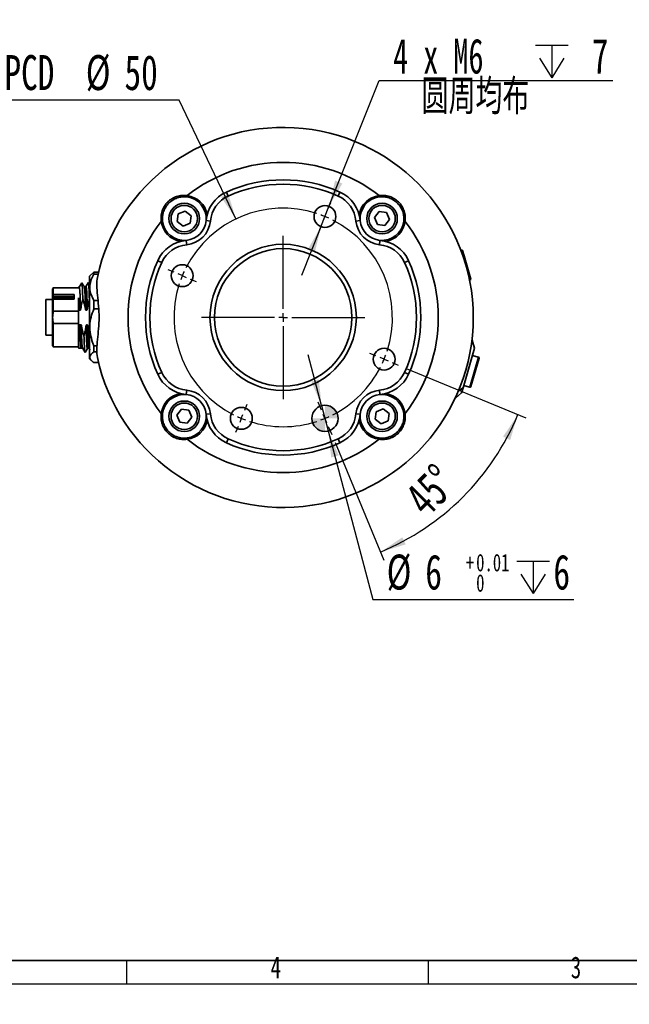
# Model space of a CAD drawing. Header units: millimetres. Extents: x 0 to 297, y 0 to 209.
# Tile 33 of 39: x 147 to 217, y 0 to 113. Entities that reach past the tile are written whole.
import ezdxf

# ---------------------------------------------------------------- set-up
doc = ezdxf.new("R2010")
doc.units = ezdxf.units.MM
doc.layers.add('图层0', color=7, linetype='Continuous')
doc.layers.add('细实线', color=7, linetype='Continuous')
doc.layers.add('粗实线', color=7, linetype='Continuous', lineweight=50)
doc.styles.add('SLDTEXTSTYLE1', font='TXT', dxfattribs={"width": 0.7, "bigfont": 'bigfont'})
doc.styles.add('SLDTEXTSTYLE2', font='TXT', dxfattribs={"width": 0.7})
doc.styles.add('SLDTEXTSTYLE3', font='TXT', dxfattribs={"width": 0.633333})
doc.dimstyles.new('SLDDIMSTYLE10', dxfattribs={"dimtxt": 4, "dimasz": 3, "dimexe": 0, "dimexo": 0.0625, "dimgap": 1, "dimtad": 0, "dimtih": 1, "dimtoh": 1, "dimlfac": 2, "dimrnd": 1e-09, "dimzin": 12, "dimdsep": 46, "dimtxsty": 'SLDTEXTSTYLE2', "dimsah": 1, "dimcen": 0, "dimadec": 0, "dimazin": 3, "dimtol": 1, "dimtp": 0.01, "dimtfac": 1, "dimtmove": 0, "dimatfit": 3, "dimfxl": 0, "dimfrac": 2, "dimtolj": 1, "dimarcsym": 0})
doc.dimstyles.new('SLDDIMSTYLE11', dxfattribs={"dimtxt": 4, "dimasz": 3, "dimexe": 0, "dimexo": 0.0625, "dimgap": 1, "dimtad": 0, "dimtih": 1, "dimtoh": 1, "dimlfac": 2, "dimrnd": 1e-09, "dimzin": 12, "dimdsep": 46, "dimtxsty": 'SLDTEXTSTYLE2', "dimsah": 1, "dimcen": 0, "dimadec": 0, "dimazin": 3, "dimtfac": 1, "dimtmove": 0, "dimatfit": 3, "dimfxl": 0, "dimfrac": 2, "dimtolj": 1, "dimtzin": 12, "dimarcsym": 0})
doc.dimstyles.new('SLDDIMSTYLE12', dxfattribs={"dimtxt": 4, "dimasz": 3, "dimexe": 0, "dimexo": 0.0625, "dimgap": 1, "dimtad": 2, "dimdec": 4, "dimlfac": 2, "dimzin": 12, "dimdsep": 46, "dimtxsty": 'SLDTEXTSTYLE2', "dimsah": 1, "dimcen": 0.09, "dimadec": 1, "dimazin": 3, "dimtfac": 1, "dimtdec": 1, "dimtofl": 0, "dimtmove": 0, "dimatfit": 3, "dimfxl": 0, "dimfrac": 2, "dimtolj": 1, "dimtzin": 12, "dimarcsym": 0})
doc.dimstyles.new('SLDDIMSTYLE5', dxfattribs={"dimtxt": 3, "dimasz": 3, "dimexe": 0, "dimexo": 0.0625, "dimgap": 0.75, "dimtad": 0, "dimtih": 1, "dimtoh": 1, "dimlfac": 3, "dimrnd": 1e-09, "dimzin": 12, "dimdsep": 46, "dimtxsty": 'SLDTEXTSTYLE2', "dimblk1": 'NONE', "dimblk2": 'NONE', "dimsah": 1, "dimcen": 0, "dimadec": 0, "dimazin": 3, "dimtfac": 1, "dimtmove": 0, "dimatfit": 3, "dimldrblk": 'NONE', "dimfxl": 0, "dimfrac": 2, "dimtolj": 1, "dimtzin": 12, "dimarcsym": 0})
doc.dimstyles.new('SLDDIMSTYLE6', dxfattribs={"dimtxt": 3, "dimasz": 3, "dimexe": 0, "dimexo": 0.0625, "dimgap": 0.75, "dimtad": 0, "dimtih": 1, "dimtoh": 1, "dimlfac": 3, "dimrnd": 1e-09, "dimzin": 12, "dimdsep": 46, "dimtxsty": 'SLDTEXTSTYLE2', "dimblk1": 'NONE', "dimblk2": 'NONE', "dimsah": 1, "dimcen": 0, "dimadec": 0, "dimazin": 3, "dimtol": 1, "dimtp": 0.03, "dimtfac": 1, "dimtmove": 0, "dimatfit": 3, "dimldrblk": 'NONE', "dimfxl": 0, "dimfrac": 2, "dimtolj": 1, "dimarcsym": 0})
doc.dimstyles.new('SLDDIMSTYLE7', dxfattribs={"dimtxt": 3, "dimasz": 3, "dimexe": 0, "dimexo": 0.0625, "dimgap": 0.75, "dimtad": 0, "dimtih": 1, "dimtoh": 1, "dimlfac": 3, "dimrnd": 1e-09, "dimzin": 12, "dimdsep": 46, "dimtxsty": 'SLDTEXTSTYLE2', "dimblk1": 'NONE', "dimblk2": 'NONE', "dimsah": 1, "dimcen": 0, "dimadec": 0, "dimazin": 3, "dimtfac": 1, "dimtmove": 0, "dimatfit": 3, "dimldrblk": 'NONE', "dimfxl": 0, "dimfrac": 2, "dimtolj": 1, "dimtzin": 12, "dimarcsym": 0})
doc.dimstyles.new('SLDDIMSTYLE9', dxfattribs={"dimtxt": 4, "dimasz": 3, "dimexe": 0, "dimexo": 0.0625, "dimgap": 1, "dimtad": 0, "dimtih": 1, "dimtoh": 1, "dimlfac": 2, "dimrnd": 1e-09, "dimzin": 12, "dimdsep": 46, "dimtxsty": 'SLDTEXTSTYLE2', "dimblk1": 'NONE', "dimblk2": 'NONE', "dimsah": 1, "dimcen": 0, "dimadec": 0, "dimazin": 3, "dimtfac": 1, "dimtmove": 0, "dimatfit": 3, "dimldrblk": 'NONE', "dimfxl": 0, "dimfrac": 2, "dimtolj": 1, "dimtzin": 12, "dimarcsym": 0})

# ---------------------------------------------------------------- blocks, each defined once
blk = doc.blocks.new('_D_20')
at = {"layer": '图层0'}
blk.add_line((205.15, 125.95), (189.77, 125.95), dxfattribs=at)
at = {"layer": '图层0', "char_height": 3, "attachment_point": 1, "style": 'SLDTEXTSTYLE2'}
for s, insert in [('PCD', (189.77, 129.81)), ('%%c', (195.01, 129.81)), ('126', (198.33, 129.81))]:
    blk.add_mtext(s, dxfattribs=dict(at, insert=insert))
blk = doc.blocks.new('_None')
blk = doc.blocks.new('SW_SYMBOL_HOLE_DEPTH')
at = {"layer": '图层0', "color": 0}
for p, q in [((0, 875), (800, 875)), ((400, 875), (400, 75)), ((100, 555), (400, 75)), ((700, 555), (400, 75))]:
    blk.add_line(p, q, dxfattribs=at)
blk = doc.blocks.new('_D_21')
at = {"layer": '图层0'}
blk.add_line((193.84, 158.73), (174.74, 158.73), dxfattribs=at)
at = {"layer": '图层0', "xscale": 0.003490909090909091, "yscale": 0.003490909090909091, "zscale": 0.003490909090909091}
blk.add_blockref('SW_SYMBOL_HOLE_DEPTH', (187.36, 158.97), dxfattribs=at)
at = {"layer": '图层0', "attachment_point": 1, "style": 'SLDTEXTSTYLE2'}
for s, insert, char_height in [('+', (181.54, 163.8), 2), ('0.03', (182.71, 163.8), 2), ('%%c', (174.74, 162.59), 3), ('4', (178.05, 162.59), 3), ('6', (190.51, 162.59), 3), ('0', (182.71, 161.47), 2)]:
    blk.add_mtext(s, dxfattribs=dict(at, insert=insert, char_height=char_height))
blk = doc.blocks.new('_D_22')
at = {"layer": '图层0'}
blk.add_line((239.53, 134.35), (260.15, 134.35), dxfattribs=at)
at = {"layer": '图层0', "char_height": 3, "attachment_point": 1}
for s, insert, style in [('贯穿', (253.16, 137.22), 'SLDTEXTSTYLE1'), ('4-', (241.12, 137.22), 'SLDTEXTSTYLE2'), ('%%c', (244.61, 137.22), 'SLDTEXTSTYLE2'), ('6.6', (247.93, 137.22), 'SLDTEXTSTYLE2'), ('圆周均布', (243.65, 133.73), 'SLDTEXTSTYLE1')]:
    blk.add_mtext(s, dxfattribs=dict(at, insert=insert, style=style))
blk = doc.blocks.new('_D_24')
at = {"layer": '图层0'}
blk.add_line((165.25, 103.47), (145.27, 103.47), dxfattribs=at)
at = {"layer": '图层0', "char_height": 4, "attachment_point": 1, "style": 'SLDTEXTSTYLE2'}
for s, insert in [('PCD', (145.27, 108.63)), ('%%c', (154.58, 108.63)), ('50', (159.01, 108.63))]:
    blk.add_mtext(s, dxfattribs=dict(at, insert=insert))
blk = doc.blocks.new('_D_25')
at = {"layer": '图层0'}
for p, q in [((181.57, 68.51), (180.04, 74.31)), ((181.57, 68.51), (182.33, 65.61)), ((182.33, 65.61), (187.42, 46.32)), ((187.42, 46.32), (210.42, 46.32))]:
    blk.add_line(p, q, dxfattribs=at)
for points in [[(181.57, 68.51), (181.24, 71.52), (180.37, 71.29)], [(182.33, 65.61), (182.66, 62.59), (183.53, 62.82)]]:
    blk.add_solid(points, dxfattribs=at)
at = {"layer": '图层0', "xscale": 0.004654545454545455, "yscale": 0.004654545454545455, "zscale": 0.004654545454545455}
blk.add_blockref('SW_SYMBOL_HOLE_DEPTH', (203.9, 46.65), dxfattribs=at)
at = {"layer": '图层0', "attachment_point": 1, "style": 'SLDTEXTSTYLE2'}
for s, insert, char_height in [('%%c', (189.01, 51.47), 4), ('6', (193.43, 51.47), 4), ('+', (198.08, 51.55), 2), ('0.01', (199.25, 51.55), 2), ('6', (208.09, 51.47), 4), ('0', (199.25, 49.22), 2)]:
    blk.add_mtext(s, dxfattribs=dict(at, insert=insert, char_height=char_height))
blk = doc.blocks.new('_D_26')
at = {"layer": '图层0'}
for p, q in [((182.41, 91.31), (188.16, 105.71)), ((188.16, 105.71), (214.89, 105.71)), ((181.49, 88.99), (182.41, 91.31)), ((181.49, 88.99), (179.26, 83.42))]:
    blk.add_line(p, q, dxfattribs=at)
for points in [[(182.41, 91.31), (183.94, 93.93), (183.11, 94.27)], [(181.49, 88.99), (179.96, 86.37), (180.79, 86.04)]]:
    blk.add_solid(points, dxfattribs=at)
at = {"layer": '图层0', "xscale": 0.004654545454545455, "yscale": 0.004654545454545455, "zscale": 0.004654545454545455}
blk.add_blockref('SW_SYMBOL_HOLE_DEPTH', (206.04, 105.69), dxfattribs=at)
at = {"layer": '图层0', "char_height": 4, "attachment_point": 1}
for s, insert, style in [('4 x M6', (189.75, 110.52), 'SLDTEXTSTYLE3'), ('7', (212.48, 110.52), 'SLDTEXTSTYLE2'), ('圆周均布', (193.01, 105.87), 'SLDTEXTSTYLE1')]:
    blk.add_mtext(s, dxfattribs=dict(at, insert=insert, style=style))
blk = doc.blocks.new('_D_27')
at = {"layer": '图层0'}
for p, q in [((191.25, 72.77), (204.95, 67.1)), ((183.1, 64.28), (188.67, 50.82))]:
    blk.add_line(p, q, dxfattribs=at)
blk.add_arc((177.17, 78.61), 29.07, 292.5, 337.5, dxfattribs=at)
for points in [[(204.02, 67.48), (202.33, 64.97), (203.14, 64.58)], [(188.29, 51.75), (191.19, 52.63), (190.8, 53.44)]]:
    blk.add_solid(points, dxfattribs=at)
at = {"layer": '图层0', "insert": (190.78, 58.4), "char_height": 4, "attachment_point": 1, "rotation": 45, "style": 'SLDTEXTSTYLE2'}
blk.add_mtext('45°', dxfattribs=at)
blk = doc.blocks.new('SW_CENTERMARKSYMBOL_1')
at = {"layer": '图层0', "color": 0}
for p, q in [((0.38, 0.92), (0.67, 1.62)), ((0, 0), (-0.19, -0.46)), ((0, 0), (0.19, 0.46)), ((-0.38, -0.92), (-0.67, -1.62)), ((-4.78, -10.55), (-4.78, -2.21)), ((-17.26, -6.38), (-17.95, -6.1)), ((-16.33, -6.76), (-16.79, -6.57)), ((-16.33, -6.76), (-15.87, -6.96)), ((-15.41, -7.15), (-14.72, -7.43)), ((-4.78, -11.55), (-4.78, -11.05)), ((-5.78, -11.55), (-14.12, -11.55)), ((-4.78, -11.55), (-5.28, -11.55)), ((-4.78, -11.55), (-4.78, -12.05)), ((-4.78, -11.55), (-4.28, -11.55)), ((-3.78, -11.55), (4.56, -11.55)), ((-4.78, -12.55), (-4.78, -20.89)), ((5.84, -15.95), (5.15, -15.66)), ((6.76, -16.33), (6.3, -16.14)), ((6.76, -16.33), (7.23, -16.52)), ((7.69, -16.71), (8.38, -17)), ((-0.38, -22.17), (-0.77, -21.25)), ((-9.18, -22.17), (-8.9, -21.48)), ((-9.57, -23.1), (-9.76, -23.56)), ((-9.57, -23.1), (-9.38, -22.64)), ((0, -23.1), (-0.19, -22.64)), ((0, -23.1), (0.19, -23.56)), ((-9.95, -24.02), (-10.24, -24.71)), ((0.38, -24.02), (0.77, -24.94))]:
    blk.add_line(p, q, dxfattribs=at)
for start, end in [(72.0837, 152.9163), (67.5, 69.7918), (65.2082, 67.5), (342.0837, 62.9163), (155.2082, 157.5), (162.0837, 242.9163), (157.5, 159.7918), (335.2082, 337.5), (337.5, 339.7918), (297.0837, 332.9163), (245.2082, 247.5), (247.5, 249.7918), (252.0837, 287.9163), (290.2082, 292.5), (292.5, 294.7918)]:
    blk.add_arc((-4.78, -11.55), 12.5, start, end, dxfattribs=at)
blk = doc.blocks.new('SW_DOWELSYMBOL_0')
at = {"linetype": 'Continuous', "lineweight": 18}
h = blk.add_hatch(color=0, dxfattribs=at)
edge = h.paths.add_edge_path(flags=0)
edge.add_arc((0, 0), 1.5, 0, 90)
edge.add_line((0, 1.5), (0, 0))
edge.add_line((0, 0), (1.5, 0))
h = blk.add_hatch(color=0, dxfattribs=at)
edge = h.paths.add_edge_path(flags=0)
edge.add_arc((0, 0), 1.5, 180, 270)
edge.add_line((0, -1.5), (0, 0))
edge.add_line((0, 0), (-1.5, 0))
at = {"layer": '图层0', "color": 0}
blk.add_circle((0, 0), 1.5, dxfattribs=at)

msp = doc.modelspace()

# ---------------------------------------------------------------- linework, layer by layer
at = {"color": 7, "linetype": 'Continuous', "lineweight": 35}
for p, q in [((166.162301, 92.399374), (166.180955, 92.54821)), ((170.674504, 92.955497), (170.880555, 92.499928)), ((183.449647, 92.499928), (183.655698, 92.955497)), ((188.167902, 92.399374), (188.149247, 92.54821)), ((165.051421, 89.587052), (165.16412, 90.445713)), ((165.16412, 90.445713), (165.964092, 90.777444)), ((165.964092, 90.777444), (166.651365, 90.250513)), ((166.651365, 90.250513), (166.538665, 89.391851)), ((187.620149, 90.031482), (188.147079, 90.718754)), ((188.147079, 90.718754), (189.005741, 90.606055)), ((189.005741, 90.606055), (189.337471, 89.806083)), ((163.370801, 89.607874), (163.221965, 89.58922)), ((165.738693, 89.060121), (165.051421, 89.587052)), ((166.538665, 89.391851), (165.738693, 89.060121)), ((168.838247, 89.638242), (168.340438, 89.684999)), ((185.491956, 89.638242), (185.989765, 89.684999)), ((187.951879, 89.23151), (187.620149, 90.031482)), ((188.81054, 89.11881), (187.951879, 89.23151)), ((189.337471, 89.806083), (188.81054, 89.11881)), ((190.959402, 89.607874), (191.108237, 89.58922)), ((166.131933, 86.931928), (166.085176, 87.429737)), ((188.198269, 86.931928), (188.245026, 87.429737)), ((197.57405, 86.316781), (197.509115, 86.298161)), ((197.69774, 86.248219), (197.870585, 85.645437)), ((197.870585, 85.645437), (198.628016, 83.003961)), ((163.270247, 84.88962), (162.814678, 85.095671)), ((191.515525, 85.095671), (191.059956, 84.88962)), ((197.970796, 84.944348), (197.970778, 84.944343)), ((155.248925, 83.563898), (155.015101, 83.330074)), ((155.515101, 83.77677), (155.255666, 83.557157)), ((155.515101, 83.77677), (155.515101, 83.546856)), ((155.515101, 83.77677), (156.038907, 83.77677)), ((155.983947, 83.546856), (155.515101, 83.546856)), ((153.920142, 82.245858), (154.135471, 82.577122)), ((154.135471, 82.577122), (154.293477, 82.310502)), ((154.874102, 82.604052), (154.864554, 82.571788)), ((155.015101, 82.361791), (154.875979, 82.602398)), ((155.015101, 73.880074), (155.015101, 83.330074)), ((198.494519, 82.861651), (198.559454, 82.880271)), ((150.865101, 81.980074), (150.763694, 81.878666)), ((150.765101, 81.16743), (150.861748, 81.226742)), ((150.765101, 81.16743), (150.765101, 80.933995)), ((150.865101, 81.24567), (150.861748, 81.226742)), ((150.865101, 81.20408), (150.861748, 81.226742)), ((153.765101, 81.980074), (150.865101, 81.980074)), ((150.865101, 81.24567), (150.865101, 81.980074)), ((150.865101, 81.24567), (153.265101, 81.24567)), ((150.865104, 80.970646), (150.865101, 81.20408)), ((150.865101, 81.20408), (153.265101, 81.20408)), ((153.265101, 81.24567), (153.265101, 81.214137)), ((153.265101, 81.214137), (153.265101, 80.991559)), ((153.832684, 82.104878), (153.765101, 82.104878)), ((154.524861, 82.105046), (154.413504, 82.105046)), ((150.765101, 80.667574), (149.990101, 80.667574)), ((150.765095, 80.736618), (150.765101, 80.644671)), ((150.765101, 80.933995), (150.865101, 80.970645)), ((150.865101, 80.829666), (150.765101, 80.736624)), ((150.861748, 80.725182), (150.765101, 80.644671)), ((150.865101, 80.737713), (150.861748, 80.725182)), ((150.865101, 80.706949), (150.861748, 80.725182)), ((150.865101, 80.737713), (150.865101, 80.829666)), ((153.265101, 80.737713), (150.865101, 80.737713)), ((150.865101, 80.706949), (150.865101, 79.312622)), ((153.265101, 80.706949), (150.865101, 80.706949)), ((153.265101, 80.970645), (150.865108, 80.970645)), ((150.865108, 80.829666), (153.265101, 80.829666)), ((153.265101, 80.991559), (153.265101, 80.745965)), ((153.265101, 80.745965), (153.265101, 80.706949)), ((155.515101, 80.546221), (155.515101, 79.606421)), ((155.515101, 80.546221), (155.978729, 80.546221)), ((150.865101, 79.312622), (153.765101, 79.312622)), ((153.818924, 79.435736), (153.765101, 79.435736)), ((153.765101, 77.774412), (153.765101, 79.435736)), ((153.991572, 79.435736), (153.818924, 79.435736)), ((154.683782, 79.435731), (154.568924, 79.435731)), ((156.054222, 79.606421), (155.515101, 79.606421)), ((150.865101, 77.897525), (150.865101, 75.230074)), ((153.765101, 77.897525), (150.865101, 77.897525)), ((153.765101, 77.774412), (153.876129, 77.774412)), ((153.876129, 77.774412), (154.048778, 77.774412)), ((154.683916, 77.774418), (154.740983, 77.774418)), ((149.990101, 76.572488), (150.765101, 76.572488)), ((198.783176, 75.995224), (198.738588, 75.839727)), ((198.783176, 75.995224), (198.758795, 76.002215)), ((199.043297, 75.088396), (198.783176, 75.995224)), ((150.763694, 75.331481), (150.865101, 75.230074)), ((150.865101, 75.230074), (153.765101, 75.230074)), ((153.765101, 75.105101), (154.035049, 75.105101)), ((154.03503, 75.105101), (154.20414, 75.105101)), ((154.20057, 75.111275), (154.491931, 74.60739)), ((154.4936, 74.606096), (154.5031, 74.638196)), ((154.501468, 74.608711), (154.763668, 75.062168)), ((154.979453, 75.061338), (155.065875, 74.91189)), ((155.515101, 75.374525), (155.868396, 75.374525)), ((155.515101, 75.374525), (155.515101, 74.664639)), ((155.858477, 74.664639), (155.515101, 74.664639)), ((199.043297, 75.088396), (197.746126, 70.56462)), ((198.54569, 74.612676), (198.54555, 74.612717)), ((155.015101, 73.880074), (155.248925, 73.64625)), ((155.515101, 73.433378), (156.038907, 73.433378)), ((199.589278, 73.93055), (198.659002, 70.686292)), ((199.520716, 74.05424), (198.80556, 74.259307)), ((162.814678, 72.114477), (163.270247, 72.320528)), ((191.059956, 72.320528), (191.515525, 72.114477)), ((166.131933, 70.278219), (166.085176, 69.78041)), ((188.198269, 70.278219), (188.245026, 69.78041)), ((196.881279, 69.362518), (197.582419, 69.993709)), ((197.383605, 70.58793), (197.384106, 70.587786)), ((197.487603, 70.855338), (197.487783, 70.855286)), ((197.746126, 70.56462), (197.582419, 69.993709)), ((197.820157, 70.822797), (198.535312, 70.617729)), ((196.856897, 69.369509), (196.881279, 69.362518)), ((163.370801, 67.602274), (163.221965, 67.620928)), ((164.992732, 67.404065), (165.519662, 68.091337)), ((165.519662, 68.091337), (166.378324, 67.978638)), ((166.378324, 67.978638), (166.710054, 67.178666)), ((187.678838, 66.959635), (187.791537, 67.818296)), ((187.791537, 67.818296), (188.591509, 68.150027)), ((188.591509, 68.150027), (189.278782, 67.623096)), ((189.278782, 67.623096), (189.166082, 66.764434)), ((190.959402, 67.602274), (191.108237, 67.620928)), ((165.324462, 66.604093), (164.992732, 67.404065)), ((166.183123, 66.491393), (165.324462, 66.604093)), ((166.710054, 67.178666), (166.183123, 66.491393)), ((168.838247, 67.571906), (168.340438, 67.525149)), ((185.491956, 67.571906), (185.989765, 67.525149)), ((188.36611, 66.432704), (187.678838, 66.959635)), ((189.166082, 66.764434), (188.36611, 66.432704)), ((166.162301, 64.810774), (166.180955, 64.661938)), ((170.880555, 64.71022), (170.674504, 64.254651)), ((183.655698, 64.254651), (183.449647, 64.71022)), ((188.167902, 64.810774), (188.149247, 64.661938))]:
    msp.add_line(p, q, dxfattribs=at)
at = {"color": 8, "linetype": 'Continuous', "lineweight": 35}
for p, q in [((197.757138, 85.678279), (197.57405, 86.316781)), ((197.925661, 85.09057), (197.757138, 85.678279)), ((198.559454, 82.880271), (198.328213, 83.686703)), ((198.535312, 70.617729), (199.520716, 74.05424)), ((197.746126, 70.56462), (197.224273, 70.197212))]:
    msp.add_line(p, q, dxfattribs=at)
at = {"color": 7, "linetype": 'Continuous', "lineweight": 35}
for centre, radius in [((165.851393, 89.918782), 1.75), ((165.851393, 89.918782), 1.516667), ((181.948644, 90.153568), 1.25), ((188.47881, 89.918782), 1.75), ((188.47881, 89.918782), 1.516667), ((177.165101, 78.605074), 8.375), ((177.165101, 78.605074), 7.875), ((165.616607, 83.388617), 1.25), ((188.713595, 73.821531), 1.25), ((165.851393, 67.291365), 1.75), ((165.851393, 67.291365), 1.516667), ((188.47881, 67.291365), 1.75), ((188.47881, 67.291365), 1.516667), ((172.381558, 67.05658), 1.25), ((181.948644, 67.05658), 1.5)]:
    msp.add_circle(centre, radius, dxfattribs=at)
for centre, radius, start, end in [((177.165101, 78.605074), 21.75, 192.17374938, 167.82625062), ((177.165101, 78.605074), 17.75, 51.76961075, 128.23038925), ((177.165101, 78.605074), 15.75, 65.66309049, 114.33690951), ((177.165101, 78.605074), 15.25, 65.66309049, 114.33690951), ((165.851393, 89.918782), 2.5, 354.63423718, 82.85601447), ((165.851393, 89.918782), 2.65, 9.6576401, 82.85601447), ((172.32291, 89.310945), 4, 114.33690951, 174.63423718), ((172.32291, 89.310945), 3.5, 114.33690951, 174.63423718), ((182.007293, 89.310945), 3.5, 5.36576282, 65.66309049), ((182.007293, 89.310945), 4, 5.36576282, 65.66309049), ((188.47881, 89.918782), 2.65, 97.14398553, 170.3423599), ((188.47881, 89.918782), 2.5, 97.14398553, 185.36576282), ((177.165101, 78.605074), 17.75, 141.76961075, 218.23038925), ((165.851393, 89.918782), 2.65, 187.14398553, 260.3423599), ((165.851393, 89.918782), 2.5, 187.14398553, 275.36576282), ((165.851393, 89.918782), 2.5, 275.36576282, 354.63423718), ((165.851393, 89.918782), 3, 275.36576282, 354.63423718), ((188.47881, 89.918782), 3, 185.36576282, 264.63423718), ((188.47881, 89.918782), 2.5, 185.36576282, 264.63423718), ((188.47881, 89.918782), 2.5, 264.63423718, 352.85601447), ((188.47881, 89.918782), 2.65, 279.6576401, 352.85601447), ((177.165101, 78.605074), 17.75, 321.76961075, 38.23038925), ((166.45923, 83.447265), 4, 95.36576282, 155.66309049), ((166.45923, 83.447265), 3.5, 95.36576282, 155.66309049), ((187.870973, 83.447265), 3.5, 24.33690951, 84.63423718), ((187.870973, 83.447265), 4, 24.33690951, 84.63423718), ((197.601614, 86.220655), 0.1, 16, 106), ((177.165101, 78.605074), 15.75, 155.66309049, 204.33690951), ((177.165101, 78.605074), 15.25, 155.66309049, 204.33690951), ((177.165101, 78.605074), 15.25, 335.66309049, 24.33690951), ((177.165101, 78.605074), 15.75, 335.66309049, 24.33690951), ((198.53189, 82.976397), 0.1, 286, 16), ((199.493152, 73.958114), 0.1, 344, 74), ((166.45923, 73.762883), 3.5, 204.33690951, 264.63423718), ((187.870973, 73.762883), 3.5, 275.36576282, 335.66309049), ((166.45923, 73.762883), 4, 204.33690951, 264.63423718), ((187.870973, 73.762883), 4, 275.36576282, 335.66309049), ((165.851393, 67.291365), 2.65, 99.6576401, 172.85601447), ((165.851393, 67.291365), 3, 5.36576282, 84.63423718), ((188.47881, 67.291365), 3, 95.36576282, 174.63423718), ((188.47881, 67.291365), 2.65, 7.14398553, 80.3423599), ((198.562876, 70.713855), 0.1, 254, 344), ((165.851393, 67.291365), 2.5, 84.63423718, 172.85601447), ((165.851393, 67.291365), 2.5, 5.36576282, 84.63423718), ((188.47881, 67.291365), 2.5, 95.36576282, 174.63423718), ((188.47881, 67.291365), 2.5, 7.14398553, 95.36576282), ((165.851393, 67.291365), 2.5, 277.14398553, 5.36576282), ((165.851393, 67.291365), 2.65, 277.14398553, 350.3423599), ((172.32291, 67.899202), 4, 185.36576282, 245.66309049), ((172.32291, 67.899202), 3.5, 185.36576282, 245.66309049), ((182.007293, 67.899202), 3.5, 294.33690951, 354.63423718), ((182.007293, 67.899202), 4, 294.33690951, 354.63423718), ((188.47881, 67.291365), 2.65, 189.6576401, 262.85601447), ((188.47881, 67.291365), 2.5, 174.63423718, 262.85601447), ((177.165101, 78.605074), 17.75, 231.76961075, 308.23038925), ((177.165101, 78.605074), 15.75, 245.66309049, 294.33690951), ((177.165101, 78.605074), 15.25, 245.66309049, 294.33690951)]:
    msp.add_arc(centre, radius, start, end, dxfattribs=at)
for points, knots in [([(163.221965, 89.58922), (163.206018, 89.793141), (163.174175, 90.20034), (163.303735, 90.801246), (163.557363, 91.354329), (163.934832, 91.832965), (164.413067, 92.211244), (164.966043, 92.465403), (165.567546, 92.595902), (165.975491, 92.564185), (166.180955, 92.54821)], [0, 0, 0, 0, 0.1257588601, 0.2511211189, 0.3755941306, 0.4994951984, 0.6238995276, 0.7484460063, 0.873303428, 1, 1, 1, 1]), ([(166.162301, 92.399374), (165.971324, 92.41052), (165.590893, 92.432721), (165.031488, 92.301793), (164.515489, 92.057954), (164.067259, 91.700681), (163.710725, 91.252087), (163.467378, 90.736002), (163.33732, 90.177149), (163.359653, 89.797414), (163.370801, 89.607874)], [0, 0, 0, 0, 0.125693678, 0.2503844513, 0.3753615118, 0.500508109, 0.6251474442, 0.7500490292, 0.8752399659, 1, 1, 1, 1]), ([(188.149247, 92.54821), (188.353168, 92.564157), (188.760367, 92.596001), (189.361274, 92.46644), (189.914356, 92.212812), (190.392992, 91.835343), (190.771271, 91.357108), (191.02543, 90.804132), (191.155929, 90.202629), (191.124212, 89.794684), (191.108237, 89.58922)], [0, 0, 0, 0, 0.1257588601, 0.2511211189, 0.3755941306, 0.4994951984, 0.6238995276, 0.7484460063, 0.873303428, 1, 1, 1, 1]), ([(190.959402, 89.607874), (190.970547, 89.798851), (190.992748, 90.179282), (190.86182, 90.738687), (190.617982, 91.254687), (190.260708, 91.702916), (189.812114, 92.05945), (189.296029, 92.302797), (188.737177, 92.432855), (188.357442, 92.410522), (188.167902, 92.399374)], [0, 0, 0, 0, 0.125693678, 0.2503844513, 0.3753615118, 0.500508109, 0.6251474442, 0.7500490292, 0.8752399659, 1, 1, 1, 1]), ([(155.515101, 80.546221), (155.395298, 80.766782), (155.152047, 81.214611), (155.008532, 81.912894), (155.077847, 82.607922), (155.283573, 83.144966), (155.460759, 83.452528), (155.515101, 83.546856)], [0, 0, 0, 0, 0.2283677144, 0.463680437, 0.6784948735, 0.901395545, 1, 1, 1, 1]), ([(198.327484, 83.626631), (198.315242, 83.677736), (198.294256, 83.765347), (198.267257, 83.8742), (198.249079, 83.946384), (198.2397, 83.983161), (198.238545, 83.987682), (198.238075, 83.989521)], [0, 0, 0, 0, 0.2717676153, 0.4659022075, 0.6598682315, 0.8616307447, 1, 1, 1, 1]), ([(198.372012, 83.43513), (198.364779, 83.466703), (198.353914, 83.514131), (198.338968, 83.578083), (198.331317, 83.610429), (198.327484, 83.626631)], [0, 0, 0, 0, 0.4984644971, 0.7487869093, 1, 1, 1, 1]), ([(154.242632, 80.712203), (154.233708, 80.95645), (154.215858, 81.444943), (154.189083, 82.003639), (154.162311, 82.413584), (154.144461, 82.522586), (154.135536, 82.577085)], [0, 0, 0, 0, 0.2499966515, 0.4999923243, 0.7500055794, 1, 1, 1, 1]), ([(154.418777, 82.09593), (154.388878, 82.147626), (154.347412, 82.219324), (154.305951, 82.291024), (154.294385, 82.311027)], [0, 0, 0, 0, 0.7210289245, 1, 1, 1, 1]), ([(154.866187, 82.601348), (154.822489, 82.525763), (154.735099, 82.374604), (154.647691, 82.223462), (154.603989, 82.147896)], [0, 0, 0, 0, 0.50003623, 1, 1, 1, 1]), ([(154.992636, 80.712202), (154.982758, 80.981318), (154.963003, 81.519547), (154.933369, 82.107815), (154.90491, 82.497526), (154.886329, 82.558315), (154.877626, 82.586788)], [0, 0, 0, 0, 0.25766049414, 0.5153182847, 0.77297700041, 1, 1, 1, 1]), ([(155.904202, 83.191648), (155.869569, 82.894142), (155.800315, 82.299237), (155.916985, 81.162242), (156.052455, 79.923319), (156.118887, 78.609102), (156.053235, 77.294912), (155.917908, 76.055735), (155.800469, 74.916174), (155.869447, 74.319262), (155.904202, 74.0185)], [0, 0, 0, 0, 0.1255306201, 0.2510164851, 0.3758620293, 0.4993907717, 0.6236396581, 0.7483401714, 0.8731980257, 1, 1, 1, 1]), ([(150.765101, 81.839852), (150.765101, 81.831721), (150.765101, 81.813149), (150.765101, 81.399818), (150.765101, 81.16743)], [0, 0, 0, 0, 0.4377651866, 1, 1, 1, 1]), ([(153.826324, 82.100119), (153.828381, 82.103267), (153.832572, 82.109679), (153.858536, 82.149318), (153.895137, 82.206673), (153.920142, 82.245858)], [0, 0, 0, 0, 0.23396690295, 0.47665690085, 1, 1, 1, 1]), ([(153.991572, 79.435736), (153.977803, 79.818861), (153.950267, 80.585003), (153.908945, 81.462353), (153.869739, 82.02041), (153.844308, 82.059894), (153.832644, 82.078003)], [0, 0, 0, 0, 0.2599726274, 0.5198726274, 0.7798023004, 1, 1, 1, 1]), ([(154.416919, 82.053854), (154.426275, 82.037342), (154.449401, 81.996526), (154.486299, 81.460137), (154.527611, 80.585815), (154.555153, 79.819096), (154.568924, 79.435736)], [0, 0, 0, 0, 0.1846451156, 0.4564289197, 0.7282143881, 1, 1, 1, 1]), ([(154.683782, 79.435729), (154.671039, 79.789964), (154.645551, 80.498434), (154.60732, 81.354144), (154.569089, 81.903456), (154.541596, 82.144674), (154.526847, 82.088968), (154.524842, 82.081395)], [0, 0, 0, 0, 0.2405382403, 0.4810764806, 0.721614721, 0.9621529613, 1, 1, 1, 1]), ([(154.76423, 79.62617), (154.751934, 79.966487), (154.727342, 80.647122), (154.690453, 81.456597), (154.653565, 81.971166), (154.627178, 82.194771), (154.613087, 82.140921), (154.611292, 82.134063)], [0, 0, 0, 0, 0.2411987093, 0.4823975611, 0.7235965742, 0.9647957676, 1, 1, 1, 1]), ([(150.765132, 80.933979), (150.765126, 80.912094), (150.765116, 80.868324), (150.765106, 80.832596), (150.765101, 80.814731)], [0, 0, 0, 0, 0.4999890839, 1, 1, 1, 1]), ([(150.765101, 80.814731), (150.765106, 80.798638), (150.765116, 80.766454), (150.765126, 80.746541), (150.765132, 80.736584)], [0, 0, 0, 0, 0.5000109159, 1, 1, 1, 1]), ([(150.765101, 80.644671), (150.765101, 80.29287), (150.765101, 79.589269), (150.765101, 78.317811), (150.765101, 77.104969), (150.765101, 76.109487), (150.765101, 75.445695), (150.765101, 75.377959), (150.765101, 75.34533)], [0, 0, 0, 0, 0.1686509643, 0.3373019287, 0.505952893, 0.6746038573, 0.8432548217, 1, 1, 1, 1]), ([(150.865153, 80.885493), (150.865149, 80.898247), (150.865142, 80.923754), (150.865134, 80.955009), (150.86513, 80.970636)], [0, 0, 0, 0, 0.4999885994, 1, 1, 1, 1]), ([(150.86513, 80.829644), (150.865134, 80.836762), (150.865142, 80.850998), (150.865149, 80.873995), (150.865153, 80.885493)], [0, 0, 0, 0, 0.5000114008, 1, 1, 1, 1]), ([(153.991574, 79.435736), (154.020159, 79.650165), (154.063138, 79.972572), (154.158097, 80.396423), (154.214441, 80.606891), (154.242634, 80.712201)], [0, 0, 0, 0, 0.4980471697, 0.7488417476, 1, 1, 1, 1]), ([(154.242618, 80.712201), (154.272728, 80.618242), (154.354753, 80.362279), (154.47203, 79.938222), (154.536589, 79.603426), (154.568924, 79.435734)], [0, 0, 0, 0, 0.2244912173, 0.6115644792, 1, 1, 1, 1]), ([(154.764229, 79.626171), (154.793034, 79.808591), (154.83631, 80.082658), (154.920218, 80.443373), (154.96849, 80.62256), (154.992638, 80.712199)], [0, 0, 0, 0, 0.4986829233, 0.7492157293, 1, 1, 1, 1]), ([(150.865101, 77.897525), (150.827601, 78.133375), (150.752601, 78.605074), (150.827601, 79.076773), (150.865101, 79.312622)], [0, 0, 0, 0, 0.49999996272, 1, 1, 1, 1]), ([(154.764229, 79.62617), (154.756704, 79.580524), (154.746589, 79.519169), (154.717381, 79.45673), (154.699708, 79.44042), (154.690495, 79.436342), (154.685982, 79.435931), (154.683781, 79.435731)], [0, 0, 0, 0, 0.641397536, 0.8621514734, 0.9373806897, 0.9694686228, 1, 1, 1, 1]), ([(155.515101, 75.374525), (155.463588, 75.50009), (155.288056, 75.927954), (155.082125, 76.691679), (155.005557, 77.671329), (155.157969, 78.643071), (155.374957, 79.277727), (155.509241, 79.592676), (155.515101, 79.606421)], [0, 0, 0, 0, 0.0931237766, 0.3173199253, 0.5410271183, 0.7651001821, 0.9897488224, 1, 1, 1, 1]), ([(153.765101, 77.774412), (153.765101, 77.429324), (153.765101, 76.720659), (153.765101, 75.853372), (153.765101, 75.302791), (153.765101, 75.068094), (153.765101, 75.120618), (153.765101, 75.127875)], [0, 0, 0, 0, 0.2343304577, 0.4812161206, 0.7281017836, 0.9624322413, 1, 1, 1, 1]), ([(154.200876, 75.114494), (154.188408, 75.166985), (154.163196, 75.273129), (154.125241, 75.866099), (154.08701, 76.709184), (154.061522, 77.419336), (154.048778, 77.774412)], [0, 0, 0, 0, 0.245920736, 0.4972804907, 0.7486402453, 1, 1, 1, 1]), ([(154.375076, 76.497946), (154.345024, 76.591698), (154.263011, 76.847552), (154.145725, 77.271607), (154.081132, 77.606613), (154.048778, 77.774412)], [0, 0, 0, 0, 0.2240048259, 0.6113194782, 1, 1, 1, 1]), ([(154.603467, 77.583943), (154.610989, 77.629585), (154.621102, 77.690946), (154.650307, 77.753396), (154.667984, 77.769719), (154.6772, 77.773801), (154.681715, 77.774213), (154.683916, 77.774414)], [0, 0, 0, 0, 0.6412553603, 0.8621113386, 0.9373677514, 0.9694636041, 1, 1, 1, 1]), ([(154.683912, 77.774414), (154.696656, 77.420181), (154.722143, 76.711716), (154.760374, 75.855977), (154.798606, 75.306781), (154.826066, 75.065536), (154.840784, 75.121009), (154.842757, 75.128448)], [0, 0, 0, 0, 0.2406823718, 0.4813647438, 0.7220471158, 0.9627294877, 1, 1, 1, 1]), ([(154.740983, 77.774418), (154.743209, 77.774218), (154.747799, 77.773804), (154.757254, 77.769774), (154.775781, 77.753826), (154.808899, 77.691865), (154.823216, 77.630034), (154.833884, 77.583962)], [0, 0, 0, 0, 0.0302701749, 0.0623921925, 0.137946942, 0.3576531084, 1, 1, 1, 1]), ([(154.603468, 77.583943), (154.574664, 77.401527), (154.531388, 77.127469), (154.447482, 76.766765), (154.399211, 76.587583), (154.375064, 76.497947)], [0, 0, 0, 0, 0.4986830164, 0.7492157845, 1, 1, 1, 1]), ([(154.603466, 77.583943), (154.615762, 77.243627), (154.640355, 76.562994), (154.677244, 75.753527), (154.714133, 75.238966), (154.740521, 75.015369), (154.754612, 75.069224), (154.756407, 75.076085)], [0, 0, 0, 0, 0.2411974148, 0.4823946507, 0.7235917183, 0.9647886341, 1, 1, 1, 1]), ([(155.015101, 76.857726), (154.985407, 76.959701), (154.91561, 77.1994), (154.863706, 77.443633), (154.833883, 77.583962)], [0, 0, 0, 0, 0.4254306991, 1, 1, 1, 1]), ([(154.375066, 76.497946), (154.384944, 76.228831), (154.4047, 75.690604), (154.434333, 75.10232), (154.462808, 74.71246), (154.481403, 74.651647), (154.490122, 74.623137)], [0, 0, 0, 0, 0.25755857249, 0.5151144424, 0.77267123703, 1, 1, 1, 1]), ([(154.986627, 75.075446), (154.984896, 75.063809), (154.982596, 75.048339), (154.980296, 75.064299), (154.979726, 75.068254)], [0, 0, 0, 0, 0.7521863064, 1, 1, 1, 1]), ([(155.515101, 73.433378), (155.395298, 73.523881), (155.152047, 73.70764), (155.008532, 73.994169), (155.077847, 74.279363), (155.283573, 74.49973), (155.460759, 74.625933), (155.515101, 74.664639)], [0, 0, 0, 0, 0.2283677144, 0.463680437, 0.6784948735, 0.901395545, 1, 1, 1, 1]), ([(197.488388, 70.857397), (197.488307, 70.857182), (197.488062, 70.85654), (197.496001, 70.877386), (197.515561, 70.928813), (197.537323, 70.987003), (197.53997, 70.994082)], [0, 0, 0, 0, 0.1441477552, 0.4320870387, 0.9309116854, 1, 1, 1, 1]), ([(197.53997, 70.994082), (197.547671, 71.014749), (197.566698, 71.065817), (197.609396, 71.181922), (197.64477, 71.280916), (197.663212, 71.332526)], [0, 0, 0, 0, 0.2455114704, 0.6066471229, 1, 1, 1, 1]), ([(197.663212, 71.332526), (197.687088, 71.400454), (197.727578, 71.515648), (197.768778, 71.637043), (197.784819, 71.684849), (197.789988, 71.700253)], [0, 0, 0, 0, 0.493418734, 0.8367684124, 1, 1, 1, 1]), ([(197.789988, 71.700253), (197.806619, 71.75036), (197.834242, 71.833582), (197.848018, 71.876102), (197.8508, 71.884642), (197.852204, 71.888955)], [0, 0, 0, 0, 0.4282583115, 0.7112968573, 1, 1, 1, 1]), ([(197.016674, 69.718142), (197.036939, 69.763651), (197.071665, 69.841636), (197.11645, 69.944332), (197.149699, 70.021347), (197.170905, 70.07099), (197.175761, 70.082397), (197.17779, 70.087164)], [0, 0, 0, 0, 0.2441814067, 0.4184252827, 0.5933333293, 0.8300852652, 1, 1, 1, 1]), ([(196.949247, 69.569032), (196.960299, 69.593295), (196.976919, 69.629783), (196.999454, 69.679738), (197.010925, 69.70532), (197.016674, 69.718142)], [0, 0, 0, 0, 0.4975111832, 0.7481585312, 1, 1, 1, 1]), ([(166.180955, 64.661938), (165.977034, 64.645991), (165.569835, 64.614147), (164.968929, 64.743707), (164.415847, 64.997336), (163.93721, 65.374805), (163.558931, 65.85304), (163.304772, 66.406016), (163.174273, 67.007519), (163.205991, 67.415464), (163.221965, 67.620928)], [0, 0, 0, 0, 0.1257588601, 0.2511211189, 0.3755941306, 0.4994951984, 0.6238995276, 0.7484460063, 0.873303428, 1, 1, 1, 1]), ([(191.108237, 67.620928), (191.124184, 67.417007), (191.156028, 67.009808), (191.026468, 66.408901), (190.772839, 65.855819), (190.39537, 65.377183), (189.917135, 64.998904), (189.364159, 64.744745), (188.762656, 64.614246), (188.354711, 64.645963), (188.149247, 64.661938)], [0, 0, 0, 0, 0.12575886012, 0.25112111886, 0.37559413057, 0.49949519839, 0.62389952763, 0.74844600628, 0.87330342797, 1, 1, 1, 1]), ([(163.370801, 67.602274), (163.359656, 67.411296), (163.337454, 67.030866), (163.468382, 66.471461), (163.712221, 65.955461), (164.069494, 65.507232), (164.518088, 65.150697), (165.034173, 64.907351), (165.593026, 64.777293), (165.972761, 64.799626), (166.162301, 64.810774)], [0, 0, 0, 0, 0.125693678, 0.2503844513, 0.3753615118, 0.500508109, 0.6251474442, 0.7500490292, 0.8752399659, 1, 1, 1, 1]), ([(188.167902, 64.810774), (188.358879, 64.799628), (188.739309, 64.777427), (189.298714, 64.908355), (189.814714, 65.152193), (190.262943, 65.509467), (190.619478, 65.958061), (190.862824, 66.474146), (190.992882, 67.032998), (190.970549, 67.412733), (190.959402, 67.602274)], [0, 0, 0, 0, 0.125693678, 0.2503844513, 0.3753615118, 0.500508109, 0.6251474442, 0.7500490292, 0.8752399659, 1, 1, 1, 1])]:
    msp.add_open_spline(points, degree=3, knots=knots, dxfattribs=at)
for points in [[(149.990101, 80.667574), (149.990101, 80.636557), (149.990101, 80.574522), (149.990101, 80.09779), (149.990101, 79.415209), (149.990101, 78.607524), (149.990101, 77.785136), (149.990101, 77.35949), (149.990101, 77.146666)], [(153.818924, 79.435736), (153.809953, 79.688619), (153.792013, 80.194385), (153.774072, 80.621039), (153.765101, 80.834366)], [(153.765101, 80.834366), (153.765101, 80.621123), (153.765101, 80.194638), (153.765101, 79.688703), (153.765101, 79.435736)], [(149.990101, 77.146666), (149.990101, 77.008035), (149.990101, 76.730773), (149.990101, 76.62525), (149.990101, 76.572488)]]:
    msp.add_open_spline(points, degree=3, dxfattribs=at)
at = {"color": 8, "linetype": 'Continuous', "lineweight": 35}
for points, knots in [([(153.876129, 77.774412), (153.888872, 77.420178), (153.91436, 76.711712), (153.952591, 75.855987), (153.990822, 75.306737), (154.018298, 75.065506), (154.033031, 75.121091), (154.035019, 75.128594)], [0, 0, 0, 0, 0.2406132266, 0.4812264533, 0.7218396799, 0.9624529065, 1, 1, 1, 1]), ([(154.899768, 75.128233), (154.897816, 75.120889), (154.883121, 75.065579), (154.855681, 75.306846), (154.817448, 75.855962), (154.779216, 76.711723), (154.753727, 77.420185), (154.740983, 77.774415)], [0, 0, 0, 0, 0.0368653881, 0.277649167, 0.5184329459, 0.7592167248, 1, 1, 1, 1]), ([(154.979726, 75.068254), (154.968, 75.114931), (154.943978, 75.210556), (154.907659, 75.763431), (154.870771, 76.560538), (154.846178, 77.242821), (154.833882, 77.583963)], [0, 0, 0, 0, 0.2412060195, 0.4941372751, 0.7470685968, 1, 1, 1, 1])]:
    msp.add_open_spline(points, degree=3, knots=knots, dxfattribs=at)
at = {"layer": '图层0'}
for p, q in [((171.763262, 89.877613), (165.248965, 103.471623)), ((159.24, 5), (159.24, 2.33512)), ((193.74, 5), (193.74, 2.33512))]:
    msp.add_line(p, q, dxfattribs=at)
msp.add_solid([(171.763262, 89.877613), (170.872632, 92.777488), (170.061009, 92.388556)], dxfattribs=at)
at = {"layer": '粗实线', "lineweight": 35}
msp.add_line((25, 5), (292, 5), dxfattribs=at)
at = {"layer": '细实线'}
msp.add_line((2.753373, 2.33512), (297.246533, 2.33512), dxfattribs=at)

# ---------------------------------------------------------------- block references
at = {"layer": '图层0'}
for name, p in [('SW_CENTERMARKSYMBOL_1', (181.948644, 90.153568)), ('SW_DOWELSYMBOL_0', (181.948644, 67.05658))]:
    msp.add_blockref(name, p, dxfattribs=at)

# ---------------------------------------------------------------- texts
for s, insert, char_height, attachment_point, style in [('末端工具安装尺寸', (231.288872, 41.909112), 4.2333333, 2, 'SLDTEXTSTYLE1'), ('4', (175.72614, 5.475718), 2.5, 1, 'SLDTEXTSTYLE2'), ('3', (210.082731, 5.475718), 2.5, 1, 'SLDTEXTSTYLE2')]:
    msp.add_mtext(s, dxfattribs=dict(at, insert=insert, char_height=char_height, attachment_point=attachment_point, style=style))

# ---------------------------------------------------------------- dimensions: what is measured, and where the dimension line sits
for p1, p2, text, dimstyle, picture, middle in [((0.89564, 0.692329), (0, 0), '<>{\\fGDT;x}6', 'SLDDIMSTYLE6', '_D_21', (183.493446, 161.137386)), ((1.642467, 0.971739), (0, 0), '4-<>贯穿\\P圆周均布', 'SLDDIMSTYLE7', '_D_22', (250.632455, 133.852416)), ((29.7362, 20.790126), (0, 0), 'PCD<>', 'SLDDIMSTYLE5', '_D_20', (196.666791, 128.19164)), ((14.555671, 6.458098), (0, 0), 'PCD <>', 'SLDDIMSTYLE9', '_D_24', (154.466744, 106.2994)), ((182.331138, 65.606167), (181.56615, 68.506993), '<>{\\fGDT;x}6', 'SLDDIMSTYLE10', '_D_25', (199.712856, 49.146235))]:
    dim = msp.add_diameter_dim_2p(p1=p1, p2=p2, text=text, dimstyle=dimstyle, dxfattribs=at)
    dim.commit()
    dim.dimension.update_dxf_attribs({"geometry": picture, "text_midpoint": middle, "dimtype": 163})
dim = msp.add_diameter_dim_2p(p1=(182.412079, 91.314485), p2=(181.485209, 88.992651), text='4 x M6 {\\fGDT;x} 7\\P圆周均布', dimstyle='SLDDIMSTYLE11', override={"dimpost": '<>'}, dxfattribs=at)
dim.commit()
dim.dimension.update_dxf_attribs({"geometry": '_D_26', "text_midpoint": (202.31642, 105.537873), "dimtype": 163})
dim = msp.add_angular_dim_2l(base=(197.719991, 58.050184), line1=((190.330384, 73.151835), (187.096806, 74.491227)), line2=((182.714011, 65.208821), (181.183277, 68.904339)), dimstyle='SLDDIMSTYLE12', dxfattribs=at)
dim.commit()
dim.dimension.update_dxf_attribs({"geometry": '_D_27', "text_midpoint": (197.719991, 58.050184), "dimtype": 162})

doc.saveas('drawing.dxf')
